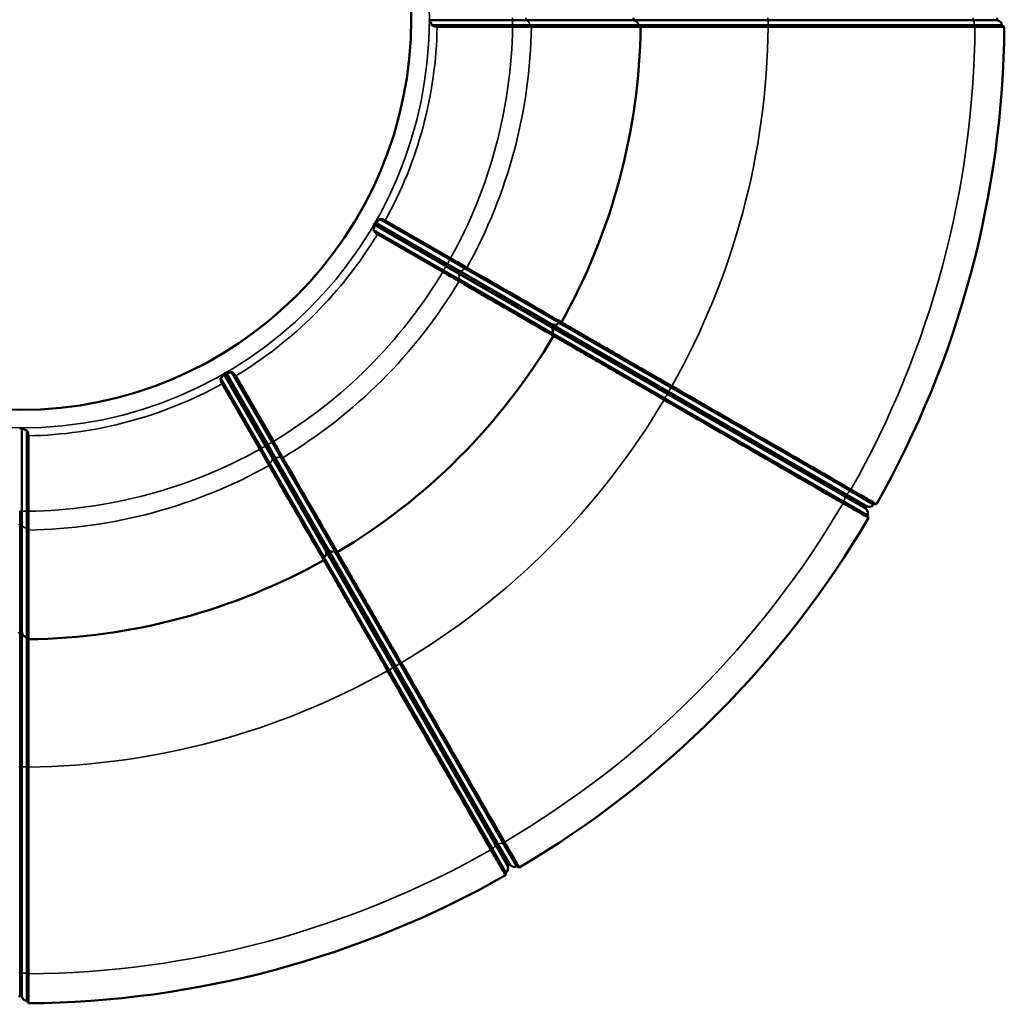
# Model space of a CAD drawing. Header units: millimetres. Extents: x 4302 to 6802, y 2224 to 6723.
# Tile 6 of 7: x 5550 to 6802, y 4223 to 5472. Entities that reach past the tile are written whole.
import ezdxf

# ---------------------------------------------------------------- set-up
doc = ezdxf.new("R2010")
doc.units = ezdxf.units.MM
doc.layers.add('Visibile (ISO)', color=7, linetype='Continuous', lineweight=50)
doc.layers.add('Visibile sottile (ISO)', color=7, linetype='Continuous', lineweight=35)

msp = doc.modelspace()

# ---------------------------------------------------------------- linework, layer by layer
at = {"layer": 'Visibile (ISO)'}
for p, q in [((6330.4, 5474.4), (6330.4, 5472.2)), ((6792.5, 5474.4), (6792.5, 5472.2)), ((6176.8, 5465.3), (6073.9, 5465.3)), ((6176.7, 5463.3), (6081, 5463.3)), ((6176.8, 5465.3), (6198.4, 5465.3)), ((6198.4, 5465.3), (6336.4, 5465.3)), ((6336.4, 5465.3), (6501.4, 5465.3)), ((6339.4, 5463.3), (6339.4, 5463.3)), ((6763.5, 5465.3), (6501.4, 5465.3)), ((6501.5, 5463.3), (6501.5, 5463.3)), ((6798.5, 5465.3), (6763.5, 5465.3)), ((6798.5, 5465.3), (6801.5, 5463.3)), ((6007.9, 5219.1), (6097, 5167.6)), ((6015, 5217.2), (6098, 5169.4)), ((5999.9, 5205.2), (6089, 5153.7)), ((6088, 5152), (6005, 5199.9)), ((6115.7, 5156.8), (6097, 5167.6)), ((6235.3, 5087.8), (6115.7, 5156.8)), ((6107.7, 5143), (6089, 5153.7)), ((6227.3, 5073.9), (6107.7, 5143)), ((6226.6, 5084.8), (6225.5, 5082.9)), ((6378.2, 5005.3), (6235.3, 5087.8)), ((6238.8, 5088), (6238.8, 5088)), ((6370.2, 4991.4), (6227.3, 5073.9)), ((6228.8, 5070.8), (6228.8, 5070.8)), ((5805.8, 5017), (5857.3, 4927.8)), ((5819.6, 5025), (5871.1, 4935.8)), ((5824.9, 5019.8), (5872.8, 4936.9)), ((5855.5, 4926.9), (5807.6, 5009.8)), ((6378.2, 5005.3), (6605.1, 4874.3)), ((6379.2, 5007), (6379.3, 5006.9)), ((6369.3, 4989.6), (6369.2, 4989.7)), ((6370.2, 4991.4), (6597.1, 4860.4)), ((5559.5, 4951), (5559.5, 4848)), ((5561.5, 4943.9), (5561.5, 4848.1)), ((5881.9, 4917.1), (5871.1, 4935.8)), ((5868, 4909.1), (5857.3, 4927.8)), ((5950.9, 4797.6), (5881.9, 4917.1)), ((5937.1, 4789.6), (5868, 4909.1)), ((6605.1, 4874.3), (6635.5, 4856.7)), ((6597.1, 4860.4), (6627.5, 4842.9)), ((6635.5, 4856.7), (6639, 4856.9)), ((5559.5, 4826.5), (5559.5, 4848)), ((6625.7, 4851.9), (6626.8, 4853.7)), ((6629.1, 4839.7), (6627.5, 4842.9)), ((5559.5, 4688.4), (5559.5, 4826.5)), ((5941.9, 4799.3), (5940.1, 4798.2)), ((6033.4, 4654.7), (5950.9, 4797.6)), ((5954.1, 4796), (5954.1, 4796)), ((5936.8, 4786), (5936.8, 4786)), ((6019.6, 4646.7), (5937.1, 4789.6)), ((5552.6, 4694.4), (5550.5, 4694.4)), ((5559.5, 4523.4), (5559.5, 4688.4)), ((5561.5, 4685.5), (5561.5, 4685.5)), ((6033.4, 4654.7), (6164.4, 4427.7)), ((6035.2, 4655.6), (6035.2, 4655.6)), ((6017.9, 4645.6), (6017.9, 4645.6)), ((6019.6, 4646.7), (6150.6, 4419.7)), ((5559.5, 4523.4), (5559.5, 4261.4)), ((5561.5, 4523.3), (5561.5, 4523.3)), ((6150.6, 4419.7), (6168.1, 4389.4)), ((6164.4, 4427.7), (6182, 4397.4)), ((6171.1, 4398), (6173, 4399.1)), ((6182, 4397.4), (6185.2, 4395.8)), ((6167.9, 4385.8), (6168.1, 4389.4)), ((5559.5, 4261.4), (5559.5, 4226.3)), ((5550.5, 4232.3), (5552.6, 4232.3)), ((5559.5, 4226.3), (5561.5, 4223.3))]:
    msp.add_line(p, q, dxfattribs=at)
msp.add_circle((5551.5, 5473.3), 496.5, dxfattribs=at)
for centre, radius, start, end in [((6793.5, 5472.2), 1, 180, 261.7868), ((6792.5, 5465.3), 6, 0, 81.7868), ((5551.5, 5473.3), 787.9, 330.7242, 359.2758), ((5551.5, 5473.3), 1250, 330.4572, 359.5428), ((5551.5, 5473.3), 519.6, 329.8818, 330.1182), ((5551.5, 5473.3), 787.9, 300.7242, 329.2758), ((5551.5, 5473.3), 519.6, 299.8818, 300.1182), ((5551.5, 5473.3), 519.6, 269.8818, 270.1182), ((6627.7, 4853.2), 1, 68.2132, 150), ((6630.3, 4859.7), 6, 248.2132, 330), ((6626.6, 4851.4), 1, 150, 231.7868), ((6622.3, 4845.9), 6, 330, 51.7868), ((5551.5, 5473.3), 1250, 300.4572, 329.5428), ((5551.5, 5473.3), 787.9, 270.7242, 299.2758), ((6165.1, 4394.6), 6, 300, 21.7868), ((6171.6, 4397.1), 1, 120, 201.7868), ((6173.5, 4398.2), 1, 38.2132, 120), ((6179, 4402.6), 6, 218.2132, 300), ((5551.5, 5473.3), 1250, 270.4572, 299.5428), ((5550.5, 4231.3), 1, 90, 171.7868), ((5552.6, 4231.3), 1, 8.2132, 90), ((5559.5, 4232.3), 6, 188.2132, 270)]:
    msp.add_arc(centre, radius, start, end, dxfattribs=at)
for centre, major_axis, ratio, start_param, end_param in [((6176.8, 5465.5), (-9.87, -0.02), 0.219265, 1.563323, 1.571426), ((6228.3, 5421.4), (-1514.5, 1005.2), 0.053036, 4.674212, 4.676156), ((6097, 5167.4), (-8.56, 4.96), 0.219911, 4.711784, 4.719862), ((6089.1, 5153.9), (-8.56, 4.92), 0.219327, 1.563325, 1.571425), ((6163.6, 5179.8), (-1814.2, -113.3), 0.053036, 1.60703, 1.608973), ((6111.7, 5090), (809, -1627.8), 0.053036, 1.532619, 1.534563), ((5871, 4935.7), (-4.92, 8.55), 0.219121, 4.711754, 4.719862), ((5857.4, 4927.9), (-4.96, 8.55), 0.219611, 1.563324, 1.571413), ((5559.4, 4848), (-0.02, -9.88), 0.219463, 1.570174, 1.578269), ((5934.8, 4913.1), (-1627.8, 809), 0.053036, 1.60703, 1.608973), ((5845, 4861.3), (-113.3, -1814.2), 0.053036, 1.532619, 1.534563), ((5603.4, 4796.5), (-1005.2, 1514.5), 0.053036, 1.60703, 1.608973)]:
    msp.add_ellipse(centre, major_axis=major_axis, ratio=ratio, start_param=start_param, end_param=end_param, dxfattribs=at)
for points, knots in [([(6071.1, 5472.2), (6071.1, 5472.2), (6071.1, 5472.1), (6071.1, 5472.1), (6071.1, 5472), (6071.1, 5472), (6071.1, 5471.9), (6071.1, 5471.8), (6071.1, 5471.7), (6071.1, 5471.6), (6071.1, 5471.5), (6071.1, 5471.4), (6071.2, 5471.4), (6071.2, 5471.3), (6071.2, 5471.2), (6071.2, 5471.2)], [-0.1439749, -0.1439749, -0.1439749, -0.1439749, -0.12901, -0.12901, -0.12901, -0.114045, -0.114045, -0.114045, -0.0800322, -0.0800322, -0.0800322, -0.0403035, -0.0403035, -0.0403035, 0, 0, 0, 0]), ([(6073.9, 5465.3), (6073.9, 5465.3), (6073.9, 5465.3), (6073.9, 5465.3), (6073.9, 5465.3), (6073.9, 5465.4), (6073.9, 5465.4), (6073.8, 5466.1), (6073.7, 5466.7), (6073.4, 5467.8), (6073.2, 5468.2), (6072.7, 5469.2), (6072.4, 5469.7), (6071.8, 5470.6), (6071.5, 5470.9), (6071.3, 5471.2), (6071.3, 5471.2), (6071.2, 5471.2)], [1.9526388, 1.9526388, 1.9526388, 1.9526388, 1.9556123, 1.9556123, 1.9603208, 1.9603208, 1.9708968, 1.9708968, 2.163531, 2.163531, 2.3312009, 2.3312009, 2.5630629, 2.5630629, 2.8119232, 2.8119232, 2.8744623, 2.8744623, 2.8744623, 2.8744623]), ([(6331.3, 5471.2), (6331.2, 5471.2), (6331.2, 5471.2), (6331.2, 5471.3), (6331.1, 5471.3), (6331.1, 5471.3), (6331, 5471.3), (6330.9, 5471.4), (6330.8, 5471.4), (6330.7, 5471.5), (6330.6, 5471.6), (6330.6, 5471.7), (6330.5, 5471.8), (6330.5, 5472), (6330.4, 5472.1), (6330.4, 5472.2)], [-0.1432078, -0.1432078, -0.1432078, -0.1432078, -0.1303981, -0.1303981, -0.1303981, -0.1161715, -0.1161715, -0.1161715, -0.0793177, -0.0793177, -0.0793177, -0.0397984, -0.0397984, -0.0397984, 0, 0, 0, 0]), ([(6336.4, 5465.3), (6336.4, 5466.1), (6336.3, 5466.8), (6336, 5467.6), (6335.7, 5468.3), (6335.3, 5468.9), (6334.7, 5469.5), (6334.2, 5470), (6333.5, 5470.5), (6332.8, 5470.8), (6332.3, 5471), (6331.8, 5471.2), (6331.3, 5471.2)], [0, 0, 0, 0, 0.2338203, 0.2338203, 0.2338203, 0.4667279, 0.4667279, 0.4667279, 0.6994829, 0.6994829, 0.6994829, 0.8597134, 0.8597134, 0.8597134, 0.8597134]), ([(6081, 5463.3), (6080.4, 5463.3), (6079.7, 5463.3), (6078.5, 5463.5), (6077.9, 5463.6), (6076.8, 5463.9), (6076.2, 5464.1), (6075.1, 5464.5), (6074.6, 5464.8), (6074.1, 5465.1), (6074, 5465.2), (6073.9, 5465.3)], [-4.8972546, -4.8972546, -4.8972546, -4.8972546, -4.7232505, -4.7232505, -4.5492463, -4.5492463, -4.3584969, -4.3584969, -4.1677474, -4.1677474, -4.1173454, -4.1173454, -4.1173454, -4.1173454]), ([(6200.7, 5463.3), (6199.1, 5463.3), (6197.2, 5463.3), (6195.1, 5463.3), (6193, 5463.3), (6190.7, 5463.3), (6188.2, 5463.3), (6184.6, 5463.3), (6180.7, 5463.3), (6176.8, 5463.3)], [-2.768661, -2.768661, -2.768661, -2.768661, -1.970217, -1.970217, -1.970217, -1.172774, -1.172774, -1.172774, 0, 0, 0, 0]), ([(6339.4, 5463.3), (6333.1, 5463.3), (6316.7, 5463.3), (6267.2, 5463.3), (6237.3, 5463.3), (6200.7, 5463.3)], [6.402922, 6.402922, 6.402922, 6.402922, 26.918709, 26.918709, 44.294976, 44.294976, 44.294976, 44.294976]), ([(6764.2, 5463.3), (6712, 5463.3), (6658.9, 5463.3), (6570.9, 5463.3), (6536.2, 5463.3), (6501.5, 5463.3)], [-26.613961, -26.613961, -26.613961, -26.613961, -10.421301, -10.421301, -0.005259, -0.005259, -0.005259, -0.005259]), ([(6801.5, 5463.3), (6801.5, 5463.3), (6800.9, 5463.3), (6799.7, 5463.3), (6798.6, 5463.3), (6796.8, 5463.3), (6794.6, 5463.3), (6791.2, 5463.3), (6786.8, 5463.3), (6781.6, 5463.3), (6776.4, 5463.3), (6770.5, 5463.3), (6764.2, 5463.3)], [-6.587306, -6.587306, -6.587306, -6.587306, -5.250019, -5.250019, -5.250019, -3.915342, -3.915342, -3.915342, -1.957235, -1.957235, -1.957235, -0.003983, -0.003983, -0.003983, -0.003983]), ([(6002.6, 5215.2), (6002.8, 5215.3), (6003, 5215.3), (6003.8, 5215.6), (6004.3, 5215.9), (6005.2, 5216.4), (6005.5, 5216.6), (6006.1, 5217), (6006.3, 5217.2), (6006.7, 5217.6), (6006.9, 5217.7), (6007.3, 5218.2), (6007.5, 5218.5), (6007.7, 5218.8), (6007.8, 5218.9), (6007.8, 5218.9), (6007.8, 5219), (6007.8, 5219), (6007.9, 5219), (6007.9, 5219), (6007.9, 5219.1), (6007.9, 5219.1), (6007.9, 5219.1)], [3.0162708, 3.0162708, 3.0162708, 3.0162708, 3.2177257, 3.2177257, 3.4561805, 3.4561805, 3.6056261, 3.6056261, 3.702098, 3.702098, 3.7661994, 3.7661994, 3.8914734, 3.8914734, 3.8914734, 3.9070309, 3.9070309, 3.9126275, 3.9126275, 3.9158687, 3.9158687, 3.9168399, 3.9168399, 3.9168399, 3.9168399]), ([(6007.9, 5219.1), (6008, 5219.1), (6008.1, 5219.1), (6008.8, 5219.1), (6009.3, 5219.1), (6010.5, 5218.9), (6011.1, 5218.8), (6012.2, 5218.5), (6012.8, 5218.3), (6014, 5217.8), (6014.5, 5217.5), (6015, 5217.2)], [4.1173454, 4.1173454, 4.1173454, 4.1173454, 4.1677474, 4.1677474, 4.3584969, 4.3584969, 4.5492463, 4.5492463, 4.7232505, 4.7232505, 4.8972546, 4.8972546, 4.8972546, 4.8972546]), ([(5999.9, 5205.2), (5999.9, 5205.2), (5999.9, 5205.2), (5999.9, 5205.2), (5999.9, 5205.2), (5999.9, 5205.3), (5999.9, 5205.3), (6000, 5205.4), (6000, 5205.4), (6000, 5205.4), (6000.1, 5205.7), (6000.2, 5205.9), (6000.5, 5206.5), (6000.6, 5206.9), (6000.8, 5207.8), (6000.8, 5208.3), (6000.9, 5209.5), (6000.8, 5210.1), (6000.7, 5211), (6000.7, 5211.4), (6000.6, 5211.6), (6000.6, 5211.6), (6000.6, 5211.7)], [3.8161554, 3.8161554, 3.8161554, 3.8161554, 3.8183346, 3.8183346, 3.8225225, 3.8225225, 3.8307711, 3.8307711, 3.8415427, 3.8415427, 3.8415427, 3.9244946, 3.9244946, 4.0455962, 4.0455962, 4.21961, 4.21961, 4.453612, 4.453612, 4.6881455, 4.6881455, 4.7113454, 4.7113454, 4.7113454, 4.7113454]), ([(6005, 5199.9), (6004.5, 5200.2), (6004, 5200.6), (6003, 5201.3), (6002.5, 5201.7), (6001.7, 5202.5), (6001.3, 5203), (6000.6, 5203.9), (6000.3, 5204.4), (6000, 5205), (5999.9, 5205.1), (5999.9, 5205.2)], [1.6380608, 1.6380608, 1.6380608, 1.6380608, 1.8120649, 1.8120649, 1.9860691, 1.9860691, 2.1768185, 2.1768185, 2.3675679, 2.3675679, 2.41797, 2.41797, 2.41797, 2.41797]), ([(6001, 5212.6), (6001, 5212.6), (6001, 5212.6), (6000.9, 5212.6), (6000.9, 5212.5), (6000.9, 5212.5), (6000.9, 5212.5), (6000.9, 5212.5), (6000.9, 5212.5), (6000.9, 5212.5), (6000.8, 5212.3), (6000.8, 5212.2), (6000.7, 5212.1), (6000.7, 5212.1), (6000.6, 5212), (6000.6, 5211.9), (6000.6, 5211.8), (6000.6, 5211.8), (6000.6, 5211.7), (6000.6, 5211.7), (6000.6, 5211.7), (6000.6, 5211.7)], [-0.1438828, -0.1438828, -0.1438828, -0.1438828, -0.1417085, -0.1417085, -0.1417085, -0.1373546, -0.1373546, -0.1373546, -0.1290175, -0.1290175, -0.1290175, -0.0923173, -0.0923173, -0.0923173, -0.0571177, -0.0571177, -0.0571177, -0.0177408, -0.0177408, -0.0177408, 0, 0, 0, 0]), ([(6002.6, 5215.2), (6002.6, 5215.2), (6002.6, 5215.2), (6002.6, 5215.2), (6002.5, 5215.2), (6002.5, 5215.1), (6002.4, 5215), (6002.4, 5215), (6002.3, 5214.9), (6002.3, 5214.8), (6002.2, 5214.8), (6002.2, 5214.7), (6002.2, 5214.7), (6002.1, 5214.6), (6002.1, 5214.6), (6002.1, 5214.5), (6002.1, 5214.5), (6002.1, 5214.5), (6002.1, 5214.5), (6002.1, 5214.5), (6002, 5214.5), (6002, 5214.4), (6002, 5214.4), (6002, 5214.4), (6002, 5214.4)], [-0.2876872, -0.2876872, -0.2876872, -0.2876872, -0.2589424, -0.2589424, -0.2589424, -0.2247172, -0.2247172, -0.2247172, -0.1937929, -0.1937929, -0.1937929, -0.1700845, -0.1700845, -0.1700845, -0.156189, -0.156189, -0.156189, -0.149318, -0.149318, -0.149318, -0.1452765, -0.1452765, -0.1452765, -0.1439075, -0.1439075, -0.1439075, -0.1439075]), ([(6098, 5169.3), (6099.3, 5168.6), (6100.5, 5167.9), (6101.7, 5167.2), (6105.1, 5165.2), (6108.3, 5163.4), (6111.2, 5161.7), (6114.1, 5160), (6116.6, 5158.5), (6118.7, 5157.3)], [-2.770541, -2.770541, -2.770541, -2.770541, -2.344008, -2.344008, -2.344008, -1.171909, -1.171909, -1.171909, -0.000002, -0.000002, -0.000002, -0.000002]), ([(6118.7, 5157.3), (6122.8, 5155), (6126.7, 5152.7), (6165.9, 5130.1), (6193.9, 5113.9), (6226.2, 5095.3), (6234.8, 5090.3), (6238.8, 5088)], [413.670688, 413.670688, 413.670688, 413.670688, 416.083551, 416.083551, 437.958105, 437.958105, 453.06483, 453.06483, 453.06483, 453.06483]), ([(6108.7, 5140.1), (6107.6, 5140.8), (6106.2, 5141.5), (6104.7, 5142.4), (6103.2, 5143.3), (6101.6, 5144.2), (6099.9, 5145.2), (6096.9, 5146.9), (6093.6, 5148.8), (6090.2, 5150.8), (6089.5, 5151.2), (6088.8, 5151.6), (6088, 5152)], [-3.690903, -3.690903, -3.690903, -3.690903, -3.017729, -3.017729, -3.017729, -2.344583, -2.344583, -2.344583, -1.172265, -1.172265, -1.172265, -0.922747, -0.922747, -0.922747, -0.922747]), ([(6228.8, 5070.8), (6223.4, 5073.9), (6209.2, 5082.1), (6166.4, 5106.8), (6140.5, 5121.8), (6108.7, 5140.1)], [6.402922, 6.402922, 6.402922, 6.402922, 26.918709, 26.918709, 44.294976, 44.294976, 44.294976, 44.294976]), ([(6225.8, 5081.6), (6225.8, 5081.7), (6225.7, 5081.7), (6225.7, 5081.7), (6225.7, 5081.7), (6225.6, 5081.8), (6225.6, 5081.8), (6225.5, 5081.9), (6225.5, 5082), (6225.4, 5082.2), (6225.4, 5082.3), (6225.4, 5082.4), (6225.4, 5082.5), (6225.4, 5082.7), (6225.5, 5082.8), (6225.5, 5082.9)], [-0.1432078, -0.1432078, -0.1432078, -0.1432078, -0.1303981, -0.1303981, -0.1303981, -0.1161715, -0.1161715, -0.1161715, -0.0793177, -0.0793177, -0.0793177, -0.0397984, -0.0397984, -0.0397984, 0, 0, 0, 0]), ([(6225.8, 5081.6), (6225.9, 5081.6), (6226, 5081.5), (6226.1, 5081.4), (6226.4, 5081.1), (6226.6, 5080.8), (6226.9, 5080.5), (6227.3, 5079.9), (6227.7, 5079.2), (6227.9, 5078.4), (6228.1, 5077.7), (6228.1, 5076.9), (6228, 5076.1), (6227.9, 5075.3), (6227.7, 5074.6), (6227.3, 5073.9)], [0.0847113, 0.0847113, 0.0847113, 0.0847113, 0.1205433, 0.1205433, 0.1205433, 0.2410655, 0.2410655, 0.2410655, 0.4756324, 0.4756324, 0.4756324, 0.7099108, 0.7099108, 0.7099108, 0.9440525, 0.9440525, 0.9440525, 0.9440525]), ([(6226.6, 5084.8), (6226.7, 5084.8), (6226.7, 5084.9), (6226.7, 5084.9), (6226.8, 5085), (6226.8, 5085.1), (6226.9, 5085.1), (6227, 5085.2), (6227.1, 5085.2), (6227.2, 5085.2), (6227.4, 5085.3), (6227.5, 5085.3), (6227.6, 5085.3), (6227.7, 5085.3), (6227.8, 5085.2), (6227.9, 5085.2)], [-0.1431284, -0.1431284, -0.1431284, -0.1431284, -0.1215636, -0.1215636, -0.1215636, -0.0993382, -0.0993382, -0.0993382, -0.0633022, -0.0633022, -0.0633022, -0.0256568, -0.0256568, -0.0256568, 0, 0, 0, 0]), ([(6235.3, 5087.8), (6234.9, 5087.1), (6234.4, 5086.5), (6233.8, 5086), (6233.1, 5085.5), (6232.4, 5085.2), (6231.7, 5085), (6230.9, 5084.8), (6230.1, 5084.7), (6229.4, 5084.8), (6228.8, 5084.9), (6228.3, 5085), (6227.9, 5085.2)], [0, 0, 0, 0, 0.2341292, 0.2341292, 0.2341292, 0.4683951, 0.4683951, 0.4683951, 0.7029494, 0.7029494, 0.7029494, 0.8596332, 0.8596332, 0.8596332, 0.8596332]), ([(5807.6, 5009.8), (5807.3, 5010.3), (5807, 5010.9), (5806.5, 5012), (5806.3, 5012.6), (5806, 5013.7), (5805.9, 5014.3), (5805.8, 5015.5), (5805.7, 5016.1), (5805.8, 5016.7), (5805.8, 5016.8), (5805.8, 5017)], [1.6380608, 1.6380608, 1.6380608, 1.6380608, 1.8120649, 1.8120649, 1.9860691, 1.9860691, 2.1768185, 2.1768185, 2.3675679, 2.3675679, 2.41797, 2.41797, 2.41797, 2.41797]), ([(5805.8, 5017), (5805.8, 5017), (5805.8, 5017), (5805.8, 5017), (5805.8, 5017), (5805.8, 5017), (5805.9, 5017), (5805.9, 5017), (5806, 5017.1), (5806, 5017.1), (5806.2, 5017.2), (5806.4, 5017.4), (5807, 5017.8), (5807.2, 5018.1), (5807.9, 5018.8), (5808.2, 5019.2), (5808.8, 5020.2), (5809, 5020.7), (5809.4, 5021.6), (5809.5, 5021.9), (5809.6, 5022.2), (5809.6, 5022.2), (5809.6, 5022.2)], [3.8161554, 3.8161554, 3.8161554, 3.8161554, 3.8183346, 3.8183346, 3.8225225, 3.8225225, 3.8307711, 3.8307711, 3.8415427, 3.8415427, 3.8415427, 3.9244946, 3.9244946, 4.0455962, 4.0455962, 4.21961, 4.21961, 4.453612, 4.453612, 4.6881455, 4.6881455, 4.7113454, 4.7113454, 4.7113454, 4.7113454]), ([(5810.4, 5022.8), (5810.4, 5022.8), (5810.4, 5022.8), (5810.4, 5022.8), (5810.4, 5022.8), (5810.4, 5022.8), (5810.3, 5022.8), (5810.3, 5022.8), (5810.3, 5022.7), (5810.3, 5022.7), (5810.2, 5022.7), (5810.1, 5022.6), (5810, 5022.5), (5809.9, 5022.5), (5809.8, 5022.4), (5809.8, 5022.4), (5809.7, 5022.3), (5809.6, 5022.3), (5809.6, 5022.2), (5809.6, 5022.2), (5809.6, 5022.2), (5809.6, 5022.2)], [-0.143882, -0.143882, -0.143882, -0.143882, -0.1417072, -0.1417072, -0.1417072, -0.137338, -0.137338, -0.137338, -0.1289847, -0.1289847, -0.1289847, -0.0923788, -0.0923788, -0.0923788, -0.0571966, -0.0571966, -0.0571966, -0.0178234, -0.0178234, -0.0178234, 0, 0, 0, 0]), ([(5813.2, 5024.3), (5813.1, 5024.3), (5813.1, 5024.3), (5813.1, 5024.3), (5813, 5024.3), (5813, 5024.2), (5812.9, 5024.2), (5812.8, 5024.2), (5812.7, 5024.1), (5812.7, 5024.1), (5812.6, 5024.1), (5812.5, 5024), (5812.5, 5024), (5812.4, 5024), (5812.4, 5024), (5812.4, 5023.9), (5812.3, 5023.9), (5812.3, 5023.9), (5812.3, 5023.9), (5812.3, 5023.9), (5812.3, 5023.9), (5812.3, 5023.9), (5812.3, 5023.9), (5812.3, 5023.9), (5812.3, 5023.9)], [-0.2876891, -0.2876891, -0.2876891, -0.2876891, -0.2584889, -0.2584889, -0.2584889, -0.2243024, -0.2243024, -0.2243024, -0.1934276, -0.1934276, -0.1934276, -0.1699082, -0.1699082, -0.1699082, -0.1561086, -0.1561086, -0.1561086, -0.1492821, -0.1492821, -0.1492821, -0.1452621, -0.1452621, -0.1452621, -0.1439083, -0.1439083, -0.1439083, -0.1439083]), ([(5813.2, 5024.3), (5813.3, 5024.2), (5813.6, 5024.1), (5814.4, 5024), (5814.9, 5024), (5815.9, 5024), (5816.4, 5024), (5817.1, 5024.1), (5817.4, 5024.1), (5817.9, 5024.2), (5818.1, 5024.3), (5818.7, 5024.5), (5819, 5024.6), (5819.4, 5024.8), (5819.5, 5024.9), (5819.5, 5024.9), (5819.6, 5024.9), (5819.6, 5024.9), (5819.6, 5024.9), (5819.6, 5024.9), (5819.6, 5025), (5819.6, 5025), (5819.6, 5025)], [3.0162708, 3.0162708, 3.0162708, 3.0162708, 3.2177257, 3.2177257, 3.4561805, 3.4561805, 3.6056261, 3.6056261, 3.702098, 3.702098, 3.7661994, 3.7661994, 3.8914734, 3.8914734, 3.8914734, 3.9070309, 3.9070309, 3.9126275, 3.9126275, 3.9158687, 3.9158687, 3.9168399, 3.9168399, 3.9168399, 3.9168399]), ([(5819.6, 5025), (5819.7, 5024.9), (5819.9, 5024.8), (5820.4, 5024.5), (5820.9, 5024.2), (5821.9, 5023.5), (5822.3, 5023.1), (5823.1, 5022.3), (5823.5, 5021.8), (5824.3, 5020.8), (5824.6, 5020.3), (5824.9, 5019.8)], [4.1173454, 4.1173454, 4.1173454, 4.1173454, 4.1677474, 4.1677474, 4.3584969, 4.3584969, 4.5492463, 4.5492463, 4.7232505, 4.7232505, 4.8972546, 4.8972546, 4.8972546, 4.8972546]), ([(6379.3, 5006.9), (6417.6, 4984.8), (6455.9, 4962.7), (6531.9, 4918.8), (6569.6, 4897.1), (6606.7, 4875.6)], [-26.607739, -26.607739, -26.607739, -26.607739, -13.307623, -13.307623, 0, 0, 0, 0]), ([(6596.7, 4858.3), (6559.6, 4879.8), (6521.9, 4901.5), (6445.9, 4945.4), (6407.6, 4967.5), (6369.3, 4989.6)], [-26.616346, -26.616346, -26.616346, -26.616346, -13.307238, -13.307238, -0.0086, -0.0086, -0.0086, -0.0086]), ([(5553.6, 4953.6), (5553.6, 4953.6), (5553.5, 4953.7), (5553.5, 4953.7), (5553.4, 4953.7), (5553.4, 4953.7), (5553.3, 4953.7), (5553.2, 4953.7), (5553.1, 4953.7), (5553, 4953.7), (5552.9, 4953.7), (5552.8, 4953.7), (5552.8, 4953.7), (5552.7, 4953.7), (5552.7, 4953.7), (5552.6, 4953.7)], [-0.1438631, -0.1438631, -0.1438631, -0.1438631, -0.1055484, -0.1055484, -0.1055484, -0.0725306, -0.0725306, -0.0725306, -0.0349105, -0.0349105, -0.0349105, -0.0174553, -0.0174553, -0.0174553, 0, 0, 0, 0]), ([(5553.6, 4953.6), (5553.7, 4953.5), (5553.9, 4953.3), (5554.5, 4952.8), (5555, 4952.5), (5555.9, 4952), (5556.2, 4951.8), (5556.9, 4951.5), (5557.2, 4951.4), (5557.7, 4951.2), (5557.9, 4951.2), (5558.5, 4951), (5558.9, 4951), (5559.3, 4951), (5559.3, 4951), (5559.4, 4951), (5559.5, 4951), (5559.5, 4951), (5559.5, 4951), (5559.5, 4951), (5559.5, 4951), (5559.5, 4951), (5559.5, 4951)], [3.0162708, 3.0162708, 3.0162708, 3.0162708, 3.2177257, 3.2177257, 3.4561805, 3.4561805, 3.6056261, 3.6056261, 3.702098, 3.702098, 3.7661994, 3.7661994, 3.8914734, 3.8914734, 3.8914734, 3.9070309, 3.9070309, 3.9126275, 3.9126275, 3.9158687, 3.9158687, 3.9168399, 3.9168399, 3.9168399, 3.9168399]), ([(5559.5, 4951), (5559.6, 4950.9), (5559.7, 4950.8), (5560, 4950.2), (5560.3, 4949.7), (5560.8, 4948.6), (5561, 4948), (5561.2, 4946.9), (5561.4, 4946.3), (5561.5, 4945.1), (5561.5, 4944.5), (5561.5, 4943.9)], [4.1173454, 4.1173454, 4.1173454, 4.1173454, 4.1677474, 4.1677474, 4.3584969, 4.3584969, 4.5492463, 4.5492463, 4.7232505, 4.7232505, 4.8972546, 4.8972546, 4.8972546, 4.8972546]), ([(5872.8, 4936.8), (5873.9, 4935), (5874.9, 4933.1), (5876, 4931.4), (5877.5, 4928.6), (5879, 4926), (5880.4, 4923.6), (5882.1, 4920.7), (5883.6, 4918.1), (5884.7, 4916.1)], [-2.769873, -2.769873, -2.769873, -2.769873, -2.138059, -2.138059, -2.138059, -1.171851, -1.171851, -1.171851, -0.000002, -0.000002, -0.000002, -0.000002]), ([(5867.5, 4906.1), (5866.5, 4907.8), (5865.3, 4909.9), (5864, 4912.2), (5862.7, 4914.4), (5861.2, 4917), (5859.7, 4919.7), (5858.3, 4922), (5856.9, 4924.4), (5855.5, 4926.8)], [-3.104188, -3.104188, -3.104188, -3.104188, -2.138182, -2.138182, -2.138182, -1.172331, -1.172331, -1.172331, -0.334465, -0.334465, -0.334465, -0.334465]), ([(5936.8, 4786), (5933.7, 4791.5), (5925.5, 4805.7), (5900.8, 4848.5), (5885.8, 4874.4), (5867.5, 4906.1)], [6.402922, 6.402922, 6.402922, 6.402922, 26.918709, 26.918709, 44.294976, 44.294976, 44.294976, 44.294976]), ([(5884.7, 4916.1), (5887.1, 4912), (5889.4, 4908.1), (5912, 4868.9), (5928.2, 4840.9), (5946.8, 4808.6), (5951.8, 4800), (5954.1, 4796)], [413.670698, 413.670698, 413.670698, 413.670698, 416.08356, 416.08356, 437.958115, 437.958115, 453.064841, 453.064841, 453.064841, 453.064841]), ([(6606.8, 4875.6), (6610.5, 4873.4), (6614.1, 4871.4), (6617.4, 4869.4), (6620.8, 4867.5), (6623.8, 4865.7), (6626.5, 4864.2), (6630.5, 4861.9), (6633.6, 4860.1), (6635.8, 4858.8), (6637.9, 4857.6), (6639, 4856.9), (6639, 4856.9)], [-6.583271, -6.583271, -6.583271, -6.583271, -5.246798, -5.246798, -5.246798, -3.906329, -3.906329, -3.906329, -1.953153, -1.953153, -1.953153, 0, 0, 0, 0]), ([(6629.1, 4839.7), (6629.1, 4839.7), (6628.5, 4840), (6627.5, 4840.6), (6626.5, 4841.2), (6625, 4842), (6623, 4843.2), (6620.1, 4844.8), (6616.3, 4847), (6611.8, 4849.6), (6607.3, 4852.2), (6602.2, 4855.2), (6596.8, 4858.3)], [-6.587269, -6.587269, -6.587269, -6.587269, -5.246962, -5.246962, -5.246962, -3.906661, -3.906661, -3.906661, -1.953364, -1.953364, -1.953364, -0.003989, -0.003989, -0.003989, -0.003989]), ([(5561.5, 4848), (5561.5, 4845.9), (5561.5, 4843.8), (5561.5, 4841.8), (5561.5, 4838.6), (5561.5, 4835.6), (5561.5, 4832.8), (5561.5, 4829.5), (5561.5, 4826.5), (5561.5, 4824.2)], [-2.769873, -2.769873, -2.769873, -2.769873, -2.138057, -2.138057, -2.138057, -1.171831, -1.171831, -1.171831, -0.000002, -0.000002, -0.000002, -0.000002]), ([(5561.5, 4824.1), (5561.5, 4819.5), (5561.5, 4814.9), (5561.5, 4769.7), (5561.5, 4737.3), (5561.5, 4700), (5561.5, 4690.1), (5561.5, 4685.5)], [413.670705, 413.670705, 413.670705, 413.670705, 416.083567, 416.083567, 437.958121, 437.958121, 453.064847, 453.064847, 453.064847, 453.064847]), ([(5939.6, 4797), (5939.7, 4796.9), (5939.7, 4796.8), (5939.8, 4796.6), (5939.9, 4796.3), (5940, 4795.9), (5940, 4795.5), (5940.1, 4794.7), (5940.1, 4793.9), (5939.8, 4793.2), (5939.6, 4792.4), (5939.3, 4791.7), (5938.8, 4791.1), (5938.3, 4790.5), (5937.7, 4789.9), (5937.1, 4789.6)], [0.0847113, 0.0847113, 0.0847113, 0.0847113, 0.1205433, 0.1205433, 0.1205433, 0.2410655, 0.2410655, 0.2410655, 0.4756324, 0.4756324, 0.4756324, 0.7099108, 0.7099108, 0.7099108, 0.9440525, 0.9440525, 0.9440525, 0.9440525]), ([(5939.6, 4797), (5939.6, 4797), (5939.6, 4797.1), (5939.6, 4797.1), (5939.6, 4797.1), (5939.6, 4797.2), (5939.6, 4797.2), (5939.6, 4797.4), (5939.6, 4797.5), (5939.6, 4797.6), (5939.6, 4797.7), (5939.7, 4797.9), (5939.8, 4798), (5939.8, 4798.1), (5939.9, 4798.1), (5940.1, 4798.2)], [-0.1432078, -0.1432078, -0.1432078, -0.1432078, -0.1303981, -0.1303981, -0.1303981, -0.1161715, -0.1161715, -0.1161715, -0.0793177, -0.0793177, -0.0793177, -0.0397984, -0.0397984, -0.0397984, 0, 0, 0, 0]), ([(5941.9, 4799.3), (5942, 4799.3), (5942, 4799.4), (5942.1, 4799.4), (5942.2, 4799.4), (5942.3, 4799.4), (5942.3, 4799.4), (5942.4, 4799.4), (5942.6, 4799.4), (5942.7, 4799.4), (5942.8, 4799.4), (5942.9, 4799.3), (5943, 4799.2), (5943.1, 4799.2), (5943.1, 4799.1), (5943.2, 4799)], [-0.1431284, -0.1431284, -0.1431284, -0.1431284, -0.1215636, -0.1215636, -0.1215636, -0.0993382, -0.0993382, -0.0993382, -0.0633022, -0.0633022, -0.0633022, -0.0256568, -0.0256568, -0.0256568, 0, 0, 0, 0]), ([(5950.9, 4797.6), (5950.2, 4797.2), (5949.5, 4796.9), (5948.7, 4796.8), (5947.9, 4796.7), (5947.2, 4796.7), (5946.4, 4796.9), (5945.7, 4797.1), (5944.9, 4797.5), (5944.3, 4798), (5943.9, 4798.3), (5943.5, 4798.6), (5943.2, 4799)], [0, 0, 0, 0, 0.2341292, 0.2341292, 0.2341292, 0.4683951, 0.4683951, 0.4683951, 0.7029494, 0.7029494, 0.7029494, 0.8596332, 0.8596332, 0.8596332, 0.8596332]), ([(5549.5, 4693.5), (5549.5, 4693.6), (5549.5, 4693.6), (5549.5, 4693.7), (5549.5, 4693.7), (5549.5, 4693.8), (5549.6, 4693.8), (5549.6, 4693.9), (5549.7, 4694), (5549.8, 4694.1), (5549.9, 4694.2), (5550, 4694.3), (5550.1, 4694.3), (5550.2, 4694.4), (5550.3, 4694.4), (5550.5, 4694.4)], [-0.1432078, -0.1432078, -0.1432078, -0.1432078, -0.1303981, -0.1303981, -0.1303981, -0.1161715, -0.1161715, -0.1161715, -0.0793177, -0.0793177, -0.0793177, -0.0397984, -0.0397984, -0.0397984, 0, 0, 0, 0]), ([(5552.6, 4694.4), (5552.7, 4694.4), (5552.8, 4694.4), (5552.8, 4694.4), (5552.9, 4694.4), (5553, 4694.3), (5553, 4694.3), (5553.1, 4694.3), (5553.2, 4694.2), (5553.3, 4694.1), (5553.4, 4694), (5553.5, 4693.9), (5553.5, 4693.8), (5553.6, 4693.7), (5553.6, 4693.6), (5553.6, 4693.5)], [-0.1431284, -0.1431284, -0.1431284, -0.1431284, -0.1215636, -0.1215636, -0.1215636, -0.0993382, -0.0993382, -0.0993382, -0.0633022, -0.0633022, -0.0633022, -0.0256568, -0.0256568, -0.0256568, 0, 0, 0, 0]), ([(5559.5, 4688.4), (5558.8, 4688.4), (5558, 4688.6), (5557.3, 4688.8), (5556.5, 4689.1), (5555.9, 4689.6), (5555.3, 4690.1), (5554.8, 4690.7), (5554.3, 4691.3), (5554, 4692), (5553.8, 4692.5), (5553.7, 4693), (5553.6, 4693.5)], [0, 0, 0, 0, 0.2341292, 0.2341292, 0.2341292, 0.4683951, 0.4683951, 0.4683951, 0.7029494, 0.7029494, 0.7029494, 0.8596332, 0.8596332, 0.8596332, 0.8596332]), ([(6035.2, 4655.6), (6057.4, 4617.2), (6079.4, 4578.9), (6123.3, 4502.9), (6145.1, 4465.3), (6166.5, 4428.1)], [-26.607739, -26.607739, -26.607739, -26.607739, -13.307077, -13.307077, 0, 0, 0, 0]), ([(6149.2, 4418.1), (6127.8, 4455.3), (6106, 4492.9), (6062.1, 4568.9), (6040, 4607.2), (6017.9, 4645.6)], [-26.616346, -26.616346, -26.616346, -26.616346, -13.305993, -13.305993, -0.0086, -0.0086, -0.0086, -0.0086]), ([(5561.5, 4523.3), (5561.5, 4479), (5561.5, 4434.8), (5561.5, 4347), (5561.5, 4303.5), (5561.5, 4260.6)], [-26.607739, -26.607739, -26.607739, -26.607739, -13.307292, -13.307292, 0, 0, 0, 0]), ([(6167.9, 4385.8), (6167.9, 4385.8), (6167.6, 4386.3), (6167, 4387.3), (6166.4, 4388.4), (6165.5, 4389.9), (6164.4, 4391.9), (6162.7, 4394.7), (6160.5, 4398.5), (6157.9, 4403), (6155.3, 4407.5), (6152.4, 4412.6), (6149.2, 4418.1)], [-6.587269, -6.587269, -6.587269, -6.587269, -5.246976, -5.246976, -5.246976, -3.906702, -3.906702, -3.906702, -1.953382, -1.953382, -1.953382, -0.003989, -0.003989, -0.003989, -0.003989]), ([(6166.5, 4428.1), (6168.7, 4424.3), (6170.8, 4420.8), (6172.7, 4417.4), (6174.6, 4414.1), (6176.4, 4411), (6178, 4408.3), (6180.2, 4404.3), (6182.1, 4401.2), (6183.3, 4399), (6184.5, 4396.9), (6185.2, 4395.8), (6185.2, 4395.8)], [-6.583271, -6.583271, -6.583271, -6.583271, -5.246798, -5.246798, -5.246798, -3.906309, -3.906309, -3.906309, -1.953149, -1.953149, -1.953149, 0, 0, 0, 0]), ([(5561.5, 4260.6), (5561.5, 4256.3), (5561.5, 4252.2), (5561.5, 4248.3), (5561.5, 4244.4), (5561.5, 4240.9), (5561.5, 4237.7), (5561.5, 4233.2), (5561.5, 4229.5), (5561.5, 4227.1), (5561.5, 4224.6), (5561.5, 4223.3), (5561.5, 4223.3)], [-6.583271, -6.583271, -6.583271, -6.583271, -5.246797, -5.246797, -5.246797, -3.906304, -3.906304, -3.906304, -1.953148, -1.953148, -1.953148, 0, 0, 0, 0])]:
    msp.add_open_spline(points, degree=3, knots=knots, dxfattribs=at)
for points in [[(6200.7, 5463.3), (6200.7, 5463.3), (6200.7, 5463.3), (6200.7, 5463.3)], [(6764.2, 5463.3), (6764.2, 5463.3), (6764.2, 5463.3), (6764.2, 5463.3)], [(6118.7, 5157.3), (6118.7, 5157.3), (6118.7, 5157.3), (6118.7, 5157.3)], [(6108.7, 5140.1), (6108.7, 5140.1), (6108.7, 5140.1), (6108.7, 5140.1)], [(5867.5, 4906.1), (5867.5, 4906.1), (5867.5, 4906.1), (5867.5, 4906.1)], [(5884.7, 4916.1), (5884.7, 4916.1), (5884.7, 4916.1), (5884.7, 4916.1)], [(6606.7, 4875.6), (6606.7, 4875.6), (6606.7, 4875.6), (6606.8, 4875.6)], [(6596.8, 4858.3), (6596.8, 4858.3), (6596.7, 4858.3), (6596.7, 4858.3)], [(5561.5, 4824.2), (5561.5, 4824.2), (5561.5, 4824.1), (5561.5, 4824.1)], [(6149.2, 4418.1), (6149.2, 4418.1), (6149.2, 4418.1), (6149.2, 4418.1)], [(6166.5, 4428.1), (6166.5, 4428.1), (6166.5, 4428.1), (6166.5, 4428.1)], [(5561.5, 4260.6), (5561.5, 4260.6), (5561.5, 4260.6), (5561.5, 4260.6)]]:
    msp.add_open_spline(points, degree=3, dxfattribs=at)
for points, weights in [([(6501.5, 5463.3), (6412.9, 5463.3), (6339.4, 5463.3)], [1.00007039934, 1.10174304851, 1.2031957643]), ([(6238.8, 5088), (6302.5, 5051.3), (6379.2, 5007)], [1.25471048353, 1.14891407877, 1.0428883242]), ([(6369.2, 4989.7), (6292.5, 5034), (6228.8, 5070.7)], [1.04427836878, 1.15044544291, 1.25638286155]), ([(5954.1, 4796), (5990.9, 4732.4), (6035.2, 4655.6)], [1.20507955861, 1.10346800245, 1.00163616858]), ([(6017.9, 4645.6), (5973.5, 4722.4), (5936.8, 4786)], [1.00161853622, 1.10344857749, 1.20505834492]), ([(5561.5, 4685.5), (5561.5, 4612), (5561.5, 4523.3)], [1.21619639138, 1.11364747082, 1.0108762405])]:
    msp.add_rational_spline(points, weights, degree=2, dxfattribs=at)
at = {"layer": 'Visibile sottile (ISO)'}
for p, q in [((6176.8, 5472.2), (6071.1, 5472.2)), ((6071.2, 5471.2), (6176.8, 5471.2)), ((6176.8, 5474.4), (6176.8, 5472.2)), ((6176.8, 5472.2), (6193.6, 5472.2)), ((6176.8, 5471.2), (6176.8, 5472.2)), ((6194.3, 5471.2), (6176.8, 5471.2)), ((6176.8, 5465.3), (6176.8, 5471.2)), ((6193.6, 5474.4), (6193.6, 5472.2)), ((6193.6, 5472.2), (6330.4, 5472.2)), ((6331.3, 5471.2), (6194.3, 5471.2)), ((6330.4, 5472.2), (6501.2, 5472.2)), ((6331.3, 5471.2), (6501.3, 5471.2)), ((6501.2, 5474.4), (6501.2, 5472.2)), ((6761.9, 5472.2), (6501.2, 5472.2)), ((6762.2, 5471.2), (6501.3, 5471.2)), ((6761.9, 5474.4), (6761.9, 5472.2)), ((6792.5, 5472.2), (6761.9, 5472.2)), ((6793.4, 5471.2), (6762.2, 5471.2)), ((6176.8, 5463.3), (6176.8, 5465.3)), ((6200.7, 5463.3), (6198.4, 5465.3)), ((6501.4, 5465.3), (6501.5, 5463.3)), ((6763.5, 5465.3), (6764.2, 5463.3)), ((6000.6, 5211.7), (6092, 5158.9)), ((6092.5, 5159.7), (6001, 5212.6)), ((6002, 5214.4), (6093.6, 5161.6)), ((6094.1, 5162.4), (6002.6, 5215.2)), ((6094.1, 5162.4), (6097, 5167.6)), ((6098, 5169.3), (6097, 5167.6)), ((6089, 5153.7), (6092, 5158.9)), ((6092, 5158.9), (6092.5, 5159.7)), ((6107.1, 5150.1), (6092, 5158.9)), ((6093.6, 5161.6), (6092.5, 5159.7)), ((6092.5, 5159.7), (6107, 5151.3)), ((6093.6, 5161.6), (6094.1, 5162.4)), ((6108.1, 5153.2), (6093.6, 5161.6)), ((6094.1, 5162.4), (6109.2, 5153.7)), ((6118.7, 5157.3), (6115.7, 5156.8)), ((6089, 5153.7), (6088, 5152)), ((6108.1, 5153.2), (6107, 5151.3)), ((6107, 5151.3), (6225.5, 5082.9)), ((6225.8, 5081.6), (6107.1, 5150.1)), ((6107.7, 5143), (6108.7, 5140.1)), ((6226.6, 5084.8), (6108.1, 5153.2)), ((6109.2, 5153.7), (6227.9, 5085.2)), ((6373.5, 4997.5), (6225.5, 5082.9)), ((6373, 4996.6), (6225.8, 5081.6)), ((6374.5, 4999.4), (6226.6, 5084.8)), ((6375.1, 5000.2), (6227.9, 5085.2)), ((5809.6, 5022.2), (5862.4, 4930.8)), ((5863.3, 4931.2), (5810.4, 5022.8)), ((5812.3, 5023.9), (5865.1, 4932.3)), ((5866, 4932.8), (5813.2, 5024.3)), ((6378.2, 5005.3), (6379.3, 5006.9)), ((6373, 4996.6), (6598.9, 4866.2)), ((6373.5, 4997.5), (6374.5, 4999.4)), ((6373.5, 4997.5), (6599.2, 4867.2)), ((6374.5, 4999.4), (6600.3, 4869)), ((6375.1, 5000.2), (6601, 4869.8)), ((6369.3, 4989.6), (6370.2, 4991.4)), ((5552.6, 4953.7), (5552.6, 4848)), ((5553.6, 4848), (5553.6, 4953.6)), ((5857.3, 4927.8), (5862.4, 4930.8)), ((5862.4, 4930.8), (5863.3, 4931.2)), ((5871.1, 4915.7), (5862.4, 4930.8)), ((5865.1, 4932.3), (5863.3, 4931.2)), ((5863.3, 4931.2), (5871.6, 4916.7)), ((5865.1, 4932.3), (5866, 4932.8)), ((5873.5, 4917.8), (5865.1, 4932.3)), ((5866, 4932.8), (5871.1, 4935.8)), ((5866, 4932.8), (5874.7, 4917.7)), ((5872.8, 4936.8), (5871.1, 4935.8)), ((5857.3, 4927.8), (5855.5, 4926.8)), ((5873.5, 4917.8), (5871.6, 4916.7)), ((5871.6, 4916.7), (5940.1, 4798.2)), ((5941.9, 4799.3), (5873.5, 4917.8)), ((5874.7, 4917.7), (5943.2, 4799)), ((5884.7, 4916.1), (5881.9, 4917.1)), ((5868, 4909.1), (5867.5, 4906.1)), ((5939.6, 4797), (5871.1, 4915.7)), ((6599.2, 4867.2), (6600.3, 4869)), ((6599.2, 4867.2), (6625.7, 4851.9)), ((6600.3, 4869), (6626.8, 4853.7)), ((6601, 4869.8), (6628.1, 4854.1)), ((6605.1, 4874.3), (6606.8, 4875.6)), ((6596.8, 4858.3), (6597.1, 4860.4)), ((6598.9, 4866.2), (6626, 4850.6)), ((5552.6, 4848), (5550.5, 4848)), ((5550.5, 4848), (5550.5, 4831.3)), ((5552.6, 4848), (5553.6, 4848)), ((5552.6, 4831.3), (5552.6, 4848)), ((5553.6, 4848), (5553.6, 4830.6)), ((5553.6, 4848), (5559.5, 4848)), ((5561.5, 4848), (5559.5, 4848)), ((5552.6, 4831.3), (5550.5, 4831.3)), ((5550.5, 4831.3), (5550.5, 4694.4)), ((5552.6, 4694.4), (5552.6, 4831.3)), ((5553.6, 4830.6), (5553.6, 4693.5)), ((5561.5, 4824.1), (5559.5, 4826.5)), ((6024.6, 4649.8), (5939.6, 4797)), ((6025.5, 4650.3), (5940.1, 4798.2)), ((6027.3, 4651.4), (5941.9, 4799.3)), ((6028.2, 4651.8), (5943.2, 4799)), ((5550.5, 4523.6), (5550.5, 4694.4)), ((5552.6, 4523.6), (5552.6, 4694.4)), ((5553.6, 4523.6), (5553.6, 4693.5)), ((6033.4, 4654.7), (6035.2, 4655.6)), ((6017.9, 4645.6), (6019.6, 4646.7)), ((6024.6, 4649.8), (6155.1, 4423.8)), ((6025.5, 4650.3), (6027.3, 4651.4)), ((6025.5, 4650.3), (6155.8, 4424.5)), ((6027.3, 4651.4), (6157.7, 4425.6)), ((6028.2, 4651.8), (6158.6, 4425.9)), ((5550.5, 4523.6), (5552.6, 4523.6)), ((5550.5, 4523.6), (5550.5, 4262.9)), ((5552.6, 4523.6), (5552.6, 4262.9)), ((5553.6, 4523.6), (5553.6, 4262.7)), ((5559.5, 4523.4), (5561.5, 4523.3)), ((6149.2, 4418.1), (6150.6, 4419.7)), ((6155.1, 4423.8), (6170.7, 4396.8)), ((6155.8, 4424.5), (6157.7, 4425.6)), ((6155.8, 4424.5), (6171.1, 4398)), ((6157.7, 4425.6), (6173, 4399.1)), ((6158.6, 4425.9), (6174.3, 4398.8)), ((6164.4, 4427.7), (6166.5, 4428.1)), ((5550.5, 4262.9), (5552.6, 4262.9)), ((5550.5, 4262.9), (5550.5, 4232.3)), ((5552.6, 4262.9), (5552.6, 4232.3)), ((5553.6, 4262.7), (5553.6, 4231.4)), ((5559.5, 4261.4), (5561.5, 4260.6))]:
    msp.add_line(p, q, dxfattribs=at)
for radius in [519.5, 496.5]:
    msp.add_circle((5551.5, 5473.3), radius, dxfattribs=at)
for radius, start, end in [(529.5, 331.0821, 358.9179), (625.3, 330.9164, 359.0836), (649.2, 330.879, 359.121), (950, 330.6031, 359.3969), (1212.7, 330.4721, 359.5279), (529.5, 301.0821, 328.9179), (625.3, 300.9164, 329.0836), (649.2, 300.879, 329.121), (529.5, 271.0821, 298.9179), (950, 300.6031, 329.3969), (625.3, 270.9164, 299.0836), (649.2, 270.879, 299.121), (1212.7, 300.4721, 329.5279), (950, 270.6031, 299.3969), (1212.7, 270.4721, 299.5279)]:
    msp.add_arc((5551.5, 5473.3), radius, start, end, dxfattribs=at)
for centre, major_axis, ratio, start_param, end_param in [((6194.4, 5472.2), (0, -1), 0.79768, 4.712389, 6.139838), ((6193.6, 5465.3), (0, 6), 0.79768, 4.712389, 6.139838), ((6501.3, 5472.2), (0, -1), 0.034899, 4.712389, 6.139838), ((6501.2, 5465.3), (0, 6), 0.034899, 4.712389, 6.139838), ((6762.2, 5472.2), (0, -1), 0.253808, 4.712389, 6.139838), ((6761.9, 5465.3), (0, 6), 0.253808, 4.712389, 6.139838), ((6111.6, 5159.2), (-3, -5.2), 0.79768, 0.143348, 1.570796), ((6107.7, 5150.9), (-0.5, -0.866), 0.79768, 4.712389, 6.139838), ((6103.6, 5145.3), (3, 5.2), 0.79768, 4.712389, 6.139838), ((6108.8, 5152.8), (0.5, 0.866), 0.79768, 0.143348, 1.570796), ((6378, 5005.4), (-3, -5.2), 0.034899, 0.143348, 1.570796), ((6370, 4991.5), (3, 5.2), 0.034899, 4.712389, 6.139838), ((6373.5, 4997.5), (-0.5, -0.866), 0.034899, 4.712389, 6.139838), ((6374.6, 4999.4), (0.5, 0.866), 0.034899, 0.143348, 1.570796), ((5872, 4916.1), (-0.866, -0.5), 0.79768, 4.712389, 6.139838), ((5873.9, 4917.1), (0.866, 0.5), 0.79768, 0.143348, 1.570796), ((5879.5, 4921.3), (-5.2, -3), 0.79768, 0.143348, 1.570796), ((5865.6, 4913.3), (5.2, 3), 0.79768, 4.712389, 6.139838), ((6599.5, 4867), (-0.5, -0.866), 0.253808, 4.712389, 6.139838), ((6600.5, 4868.9), (0.5, 0.866), 0.253808, 0.143348, 1.570796), ((6603.8, 4875), (-3, -5.2), 0.253808, 0.143348, 1.570796), ((6595.8, 4861.2), (3, 5.2), 0.253808, 4.712389, 6.139838), ((5550.5, 4830.5), (-1, 0), 0.79768, 4.712389, 6.139838), ((5552.6, 4830.5), (1, 0), 0.79768, 0.143348, 1.570796), ((5559.5, 4831.3), (-6, 0), 0.79768, 0.143348, 1.570796), ((6033.3, 4654.8), (-5.2, -3), 0.034899, 0.143348, 1.570796), ((6019.5, 4646.8), (5.2, 3), 0.034899, 4.712389, 6.139838), ((6025.5, 4650.3), (-0.866, -0.5), 0.034899, 4.712389, 6.139838), ((6027.3, 4651.3), (0.866, 0.5), 0.034899, 0.143348, 1.570796), ((5550.5, 4523.6), (-1, 0), 0.034899, 4.712389, 6.139838), ((5552.6, 4523.6), (1, 0), 0.034899, 0.143348, 1.570796), ((5559.5, 4523.6), (-6, 0), 0.034899, 0.143348, 1.570796), ((6149.8, 4421), (5.2, 3), 0.253808, 4.712389, 6.139838), ((6155.9, 4424.3), (-0.866, -0.5), 0.253808, 4.712389, 6.139838), ((6157.8, 4425.4), (0.866, 0.5), 0.253808, 0.143348, 1.570796), ((6163.7, 4429), (-5.2, -3), 0.253808, 0.143348, 1.570796), ((5550.5, 4262.6), (-1, 0), 0.253808, 4.712389, 6.139838), ((5552.6, 4262.6), (1, 0), 0.253808, 0.143348, 1.570796), ((5559.5, 4262.9), (-6, 0), 0.253808, 0.143348, 1.570796)]:
    msp.add_ellipse(centre, major_axis=major_axis, ratio=ratio, start_param=start_param, end_param=end_param, dxfattribs=at)

doc.saveas('drawing.dxf')
